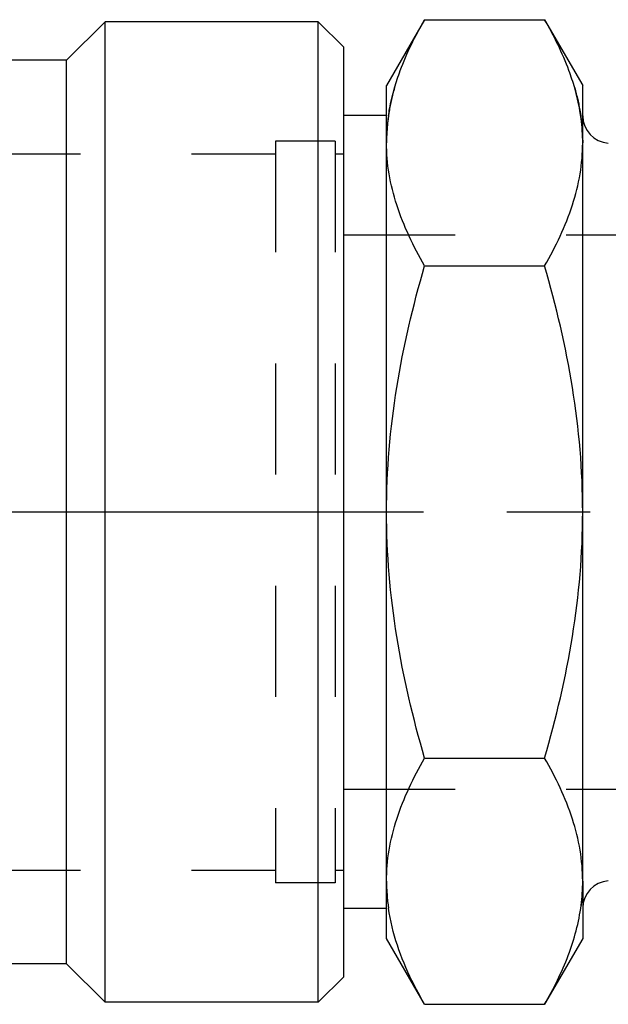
# Model space of a CAD drawing. Header units: millimetres. Extents: x 421 to 579, y 464 to 541.
# Tile 2 of 8: x 500 to 535, y 464 to 522. Entities that reach past the tile are written whole.
import ezdxf

# ---------------------------------------------------------------- set-up
doc = ezdxf.new("R2010")
doc.units = ezdxf.units.MM
doc.header["$LTSCALE"] = 65.185185
doc.linetypes.add('CENTER', pattern=[0.6, 0.375, -0.075, 0.075, -0.075])
doc.linetypes.add('HIDDEN', pattern=[0.2, 0.1, -0.1])
for name, color, linetype in [('ACHSEN_S', 7, 'CONTINUOUS'), ('FASEN', 7, 'CONTINUOUS'), ('KOERPER', 7, 'CONTINUOUS'), ('KONST.EL_MIT_GEO', 7, 'CONTINUOUS')]:
    doc.layers.add(name, color=color, linetype=linetype)

msp = doc.modelspace()

# ---------------------------------------------------------------- linework, layer by layer
at = {"layer": 'ACHSEN_S', "color": 2, "linetype": 'CENTER'}
msp.add_line((421, 493.034), (579, 493.034), dxfattribs=at)
at = {"layer": 'FASEN', "color": 7, "linetype": 'Continuous'}
for p, q in [((517.5, 464.284), (517.5, 521.784)), ((519, 520.284), (517.5, 521.784)), ((519, 465.784), (519, 520.283)), ((519, 465.784), (517.5, 464.284))]:
    msp.add_line(p, q, dxfattribs=at)
at = {"layer": 'KOERPER', "color": 7, "linetype": 'Continuous'}
for p, q in [((505, 521.784), (502.75, 519.534)), ((505, 464.284), (505, 521.784)), ((517.5, 521.784), (505, 521.784)), ((502.75, 519.534), (443.354, 519.534)), ((502.75, 466.534), (502.75, 519.534)), ((502.75, 466.534), (442.25, 466.534)), ((505, 464.284), (502.75, 466.534)), ((517.5, 464.284), (505, 464.284))]:
    msp.add_line(p, q, dxfattribs=at)
at = {"layer": 'KONST.EL_MIT_GEO', "color": 7, "linetype": 'Continuous'}
for p, q in [((523.733, 521.901), (521.5, 518.034)), ((523.733, 521.901), (530.767, 521.901)), ((530.767, 521.901), (533, 518.034)), ((521.5, 468.034), (521.5, 518.034)), ((533, 471.383), (533, 518.034)), ((521.5, 516.284), (519, 516.284)), ((523.733, 507.468), (530.767, 507.468)), ((523.733, 478.6), (530.767, 478.6)), ((521.5, 469.784), (519, 469.784)), ((533, 469.807), (533, 468.034)), ((523.733, 464.166), (521.5, 468.034)), ((533, 468.034), (530.767, 464.166)), ((523.733, 464.166), (530.767, 464.166))]:
    msp.add_line(p, q, dxfattribs=at)
at = {"layer": 'KONST.EL_MIT_GEO', "color": 8, "linetype": 'HIDDEN'}
for p, q in [((519, 469.784), (519, 516.284)), ((515, 514.784), (515, 471.284)), ((518.5, 514.784), (515, 514.784)), ((518.5, 514.784), (518.5, 471.284)), ((484, 514.034), (515, 514.034)), ((518.5, 514.034), (519, 514.034)), ((519, 509.284), (557.5, 509.284)), ((519, 476.784), (557.5, 476.784)), ((484, 472.034), (515, 472.034)), ((518.5, 472.034), (519, 472.034)), ((518.5, 471.284), (515, 471.284)), ((533, 471.383), (533, 469.807))]:
    msp.add_line(p, q, dxfattribs=at)
at = {"layer": 'KONST.EL_MIT_GEO', "color": 7, "linetype": 'Continuous'}
for centre, radius, start, end in [((532.538, 514.676), 11.038, 171.71871, 179.95753), ((534.6, 516.261), 1.6, 180, 266.42367), ((522, 514.678), 11, 0.03172, 7.43127), ((532.538, 471.391), 11.038, 180.04247, 188.2813), ((522.001, 471.389), 10.999, 352.56997, 359.9683), ((534.6, 469.807), 1.6, 93.57633, 180)]:
    msp.add_arc(centre, radius, start, end, dxfattribs=at)
for points, knots in [([(521.971, 517.904), (522.069, 518.245), (522.529, 519.63), (523.181, 520.945), (523.733, 521.901)], [0, 0, 0, 0, 0.243182, 1, 1, 1, 1]), ([(532.529, 517.904), (532.431, 518.245), (531.971, 519.63), (531.319, 520.945), (530.767, 521.901)], [0, 0, 0, 0, 0.243182, 1, 1, 1, 1]), ([(521.615, 516.266), (521.635, 516.403), (521.725, 516.955), (521.855, 517.5), (521.971, 517.904)], [0, 0, 0, 0, 0.24811, 1, 1, 1, 1]), ([(532.908, 516.101), (532.888, 516.252), (532.796, 516.86), (532.657, 517.46), (532.529, 517.904)], [0, 0, 0, 0, 0.248005, 1, 1, 1, 1]), ([(523.733, 507.468), (523.079, 508.6), (522.231, 510.359), (521.607, 512.834), (521.5, 514.072), (521.5, 514.684)], [0, 0, 0, 0, 0.514153, 0.759424, 1, 1, 1, 1]), ([(530.767, 507.468), (531.421, 508.6), (532.269, 510.359), (532.893, 512.834), (533, 514.072), (533, 514.684)], [0, 0, 0, 0, 0.514153, 0.759424, 1, 1, 1, 1]), ([(521.5, 493.034), (521.5, 495.474), (521.926, 500.361), (523.056, 505.122), (523.733, 507.468)], [0, 0, 0, 0, 0.499896, 1, 1, 1, 1]), ([(533, 493.034), (533, 495.474), (532.574, 500.361), (531.444, 505.122), (530.767, 507.468)], [0, 0, 0, 0, 0.499896, 1, 1, 1, 1]), ([(523.733, 478.6), (523.056, 480.945), (521.926, 485.706), (521.5, 490.594), (521.5, 493.034)], [0, 0, 0, 0, 0.500104, 1, 1, 1, 1]), ([(530.767, 478.6), (531.444, 480.945), (532.574, 485.706), (533, 490.594), (533, 493.034)], [0, 0, 0, 0, 0.500104, 1, 1, 1, 1]), ([(521.5, 471.383), (521.5, 471.995), (521.607, 473.234), (522.231, 475.709), (523.079, 477.467), (523.733, 478.6)], [0, 0, 0, 0, 0.240576, 0.485848, 1, 1, 1, 1]), ([(533, 471.383), (533, 471.995), (532.893, 473.234), (532.269, 475.709), (531.421, 477.467), (530.767, 478.6)], [0, 0, 0, 0, 0.240576, 0.485848, 1, 1, 1, 1]), ([(530.767, 464.166), (531.298, 465.087), (532.229, 466.946), (532.778, 468.967), (532.908, 469.967)], [0, 0, 0, 0, 0.513163, 1, 1, 1, 1]), ([(523.733, 464.166), (523.471, 464.62), (522.518, 466.39), (521.829, 468.328), (521.615, 469.801)], [0, 0, 0, 0, 0.260447, 1, 1, 1, 1])]:
    msp.add_open_spline(points, degree=3, knots=knots, dxfattribs=at)
at = {"layer": 'KONST.EL_MIT_GEO', "color": 8, "linetype": 'HIDDEN'}
for points in [[(521.971, 517.904), (521.84, 517.447), (521.594, 516.386), (521.5, 515.296), (521.5, 514.684)], [(532.529, 517.904), (532.66, 517.447), (532.906, 516.386), (533, 515.296), (533, 514.684)]]:
    msp.add_open_spline(points, degree=3, knots=[0, 0, 0, 0, 0.436952, 1, 1, 1, 1], dxfattribs=at)
for points in [[(521.5, 471.383), (521.5, 470.855), (521.539, 470.325), (521.615, 469.801)], [(533, 471.383), (533, 470.91), (532.968, 470.437), (532.908, 469.967)]]:
    msp.add_open_spline(points, degree=3, dxfattribs=at)

doc.saveas('drawing.dxf')
